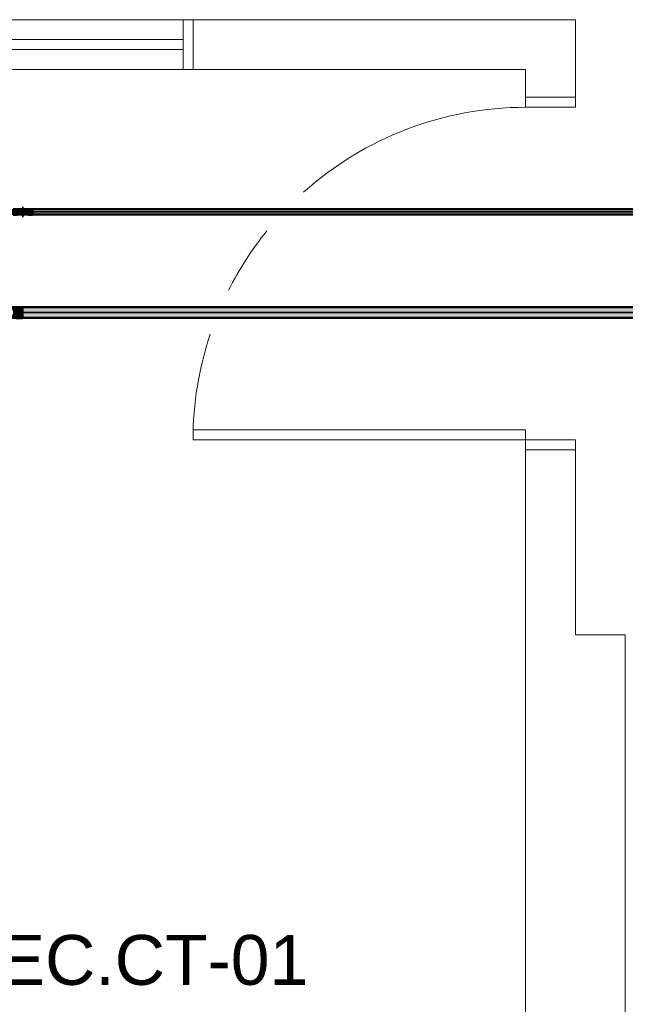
# Model space of a CAD drawing. Header units: millimetres. Extents: x -31934 to 32637, y -11608 to 10611.
# Tile 34 of 59: x 12635 to 14456, y -6739 to -3778. Entities that reach past the tile are written whole.
import ezdxf

# ---------------------------------------------------------------- set-up
doc = ezdxf.new("R2010")
doc.units = ezdxf.units.MM
doc.linetypes.add('Centro', pattern=[30, 12, -6, 6, -6])
doc.linetypes.add('Oculto 1_5', pattern=[2.2, 1.5, -0.7])
for name, color, linetype, lineweight in [('A-DETL', 90, 'Oculto 1_5', 9), ('ESQ', 7, 'Continuous', 9), ('M-EQPM-IDEN', 50, 'Continuous', 9), ('P-PIPE', 3, 'Continuous', 50), ('P-PIPE-CNTR', 3, 'Centro', 35), ('PAREDES', 7, 'Continuous', 9), ('PEM1-Layout Terreo_dwg', 8, 'Continuous', 9)]:
    doc.layers.add(name, color=color, linetype=linetype, lineweight=lineweight)
doc.styles.add('Arial', font='arial.ttf', dxfattribs={"height": 150})

# ---------------------------------------------------------------- blocks, each defined once
blk = doc.blocks.new('PEM1-Layout Terreo_dwg-1021386-PAVIMENTO TÉRREO TUBULAÇÃO FRIGORIGENA')
at = {"layer": 'ESQ'}
for p, q in [((103971.3, 23296.6), (106088.1, 23296.6)), ((103971.3, 23236.6), (106088.1, 23236.6)), ((103971.3, 23206.6), (106088.1, 23206.6)), ((103971.3, 23146.6), (106088.1, 23146.6))]:
    blk.add_line(p, q, dxfattribs=at)
at = {"layer": 'ESQ', "flags": 128}
for points in [[(106118.2, 23146.6), (106088.2, 23146.6), (106088.2, 23296.6), (106118.2, 23296.6)], [(107118.1, 23063.2), (107118.1, 23033.2), (107268.1, 23033.2), (107268.1, 23063.2)], [(107118.1, 22003.2), (107118.1, 22033.2), (107268.1, 22033.2), (107268.1, 22003.2)]]:
    blk.add_lwpolyline(points, dxfattribs=at)
blk.add_lwpolyline([(107118.1, 22033.2), (106118.1, 22033.2), (106118.1, 22063.2), (107118.1, 22063.2)], close=True, dxfattribs=at)
at = {"layer": 'ESQ'}
for start, end in [(90, 131.8614), (141.084, 153.2808), (161.4813, 180)]:
    blk.add_arc((107118.1, 22033.2), 1000, start, end, dxfattribs=at)
at = {"layer": 'PAREDES'}
blk.add_line((107118.1, 22003.2), (107268.1, 22003.2), dxfattribs=at)
at = {"layer": 'PAREDES', "flags": 128}
for points in [[(107118.1, 23063.2), (107268.1, 23063.2), (107268.1, 23296.6), (106118.2, 23296.6), (106118.2, 23146.6), (107118.1, 23146.6), (107118.1, 23033.2)], [(107118.1, 22063.2), (107118.1, 17831.7), (107118.1, 20141.6)], [(106668.2, 17831.7), (106668.2, 17531.7), (107418.2, 17531.7), (107418.2, 21446.7), (107268.1, 21446.7), (107268.1, 22033.2)]]:
    blk.add_lwpolyline(points, dxfattribs=at)
blk = doc.blocks.new('Cotovelo - Soldado - CU - Padrão-V87-PAVIMENTO TÉRREO TUBULAÇÃO FRIGORIGENA')
at = {"layer": 'P-PIPE', "lineweight": 9}
h = blk.add_hatch(color=20, dxfattribs=at)
h.paths.add_polyline_path([(12646.7, -4364.6), (12645.8, -4364.1), (12646.5, -4364.6)])
h.paths.add_polyline_path([(12650.1, -4362), (12652.2, -4359.5), (12653, -4356.4), (12651.9, -4356.5), (12651.4, -4359.7), (12650.2, -4361.8)])
h.paths.add_polyline_path([(12651.3, -4352.4), (12649, -4349.8), (12650.6, -4351.7)])
h.paths.add_polyline_path([(12640.5, -4349.1), (12645.8, -4348.5), (12644.5, -4347.9), (12640.5, -4349.2)])
h = blk.add_hatch(color=20, dxfattribs=at)
h.paths.add_polyline_path([(12653.8, -4356.4), (12661.8, -4356.4), (12661.2, -4348.6), (12650.1, -4349), (12649.5, -4350), (12650.5, -4350.4), (12653, -4355.2)])
h.paths.add_polyline_path([(12653, -4356.4), (12653, -4355.3), (12652.5, -4355.3)])
for points in [[(12661.8, -4356.4), (12673.5, -4356.4), (12673.5, -4348.2), (12661.8, -4349), (12661.8, -4355.8)], [(12661.8, -4364.6), (12673.5, -4363.7), (12673.5, -4356.4), (12661.8, -4357), (12661.8, -4363.7)]]:
    blk.add_hatch(color=20, dxfattribs=at).paths.add_polyline_path(points)
h = blk.add_hatch(color=20, dxfattribs=at)
h.paths.add_polyline_path([(12653.8, -4356.4), (12653, -4356.4), (12653, -4357.5)])
h.paths.add_polyline_path([(12661.8, -4364.2), (12661.8, -4356.4), (12653.8, -4356.4), (12650.1, -4363.7), (12661.2, -4364.1)])
at = {"layer": 'A-DETL', "color": 20, "linetype": 'Continuous'}
blk.add_line((12645.2, -4364.3), (12645, -4364.3), dxfattribs=at)
at = {"layer": 'A-DETL', "color": 20, "linetype": 'Continuous', "flags": 128}
for points in [[(12636.6, -4356.4), (12636.6, -4356.1), (12636.6, -4355.8), (12636.6, -4355.4), (12636.7, -4355.1), (12636.7, -4354.8), (12636.8, -4354.5), (12636.9, -4354.2), (12637, -4353.9), (12637.1, -4353.6), (12637.2, -4353.3), (12637.3, -4353), (12637.4, -4352.7), (12637.6, -4352.4), (12637.8, -4352.2), (12637.9, -4351.9), (12638.1, -4351.6), (12638.3, -4351.4), (12638.5, -4351.2), (12638.7, -4350.9), (12639, -4350.7), (12639.2, -4350.5), (12639.4, -4350.3), (12639.7, -4350.1), (12639.9, -4349.9), (12640.2, -4349.7), (12640.5, -4349.5), (12640.7, -4349.4), (12641, -4349.2), (12641.3, -4349.1), (12641.6, -4349), (12641.9, -4348.9), (12642.2, -4348.8), (12642.5, -4348.7), (12642.8, -4348.6)], [(12645.1, -4348.5), (12645.2, -4348.5), (12645.4, -4348.5), (12645.6, -4348.5), (12645.9, -4348.5)], [(12642.8, -4364.1), (12642.6, -4364.1), (12642.3, -4364), (12642, -4363.9), (12641.7, -4363.8), (12641.4, -4363.7), (12641.1, -4363.6), (12640.8, -4363.4), (12640.5, -4363.3), (12640.3, -4363.1), (12640, -4362.9), (12639.7, -4362.8), (12639.5, -4362.6), (12639.3, -4362.4), (12639, -4362.1), (12638.8, -4361.9), (12638.6, -4361.7), (12638.4, -4361.4), (12638.2, -4361.2), (12638, -4360.9), (12637.8, -4360.7), (12637.6, -4360.4), (12637.5, -4360.1), (12637.3, -4359.8), (12637.2, -4359.6), (12637.1, -4359.3), (12637, -4359), (12636.9, -4358.7), (12636.8, -4358.4), (12636.7, -4358), (12636.7, -4357.7), (12636.6, -4357.4), (12636.6, -4357.1), (12636.6, -4356.8), (12636.6, -4356.5), (12636.6, -4356.4)]]:
    blk.add_lwpolyline(points, dxfattribs=at)
at = {"layer": 'A-DETL', "color": 20, "linetype": 'Continuous'}
for start, end in [(120, 180), (120, 180), (180, 240), (180, 240)]:
    blk.add_arc((12644.5, -4356.4), 8.49, start, end, dxfattribs=at)
at = {"layer": 'P-PIPE', "color": 1}
for p, q in [((12643.5, -4348.5), (12643.8, -4348.5)), ((12673.5, -4347.9), (12661.8, -4347.9)), ((12661.8, -4347.9), (12661.8, -4356.4)), ((12673.5, -4356.4), (12673.5, -4347.9)), ((12661.8, -4356.4), (12661.8, -4364.9)), ((12661.8, -4364.9), (12673.5, -4364.9)), ((12673.5, -4364.9), (12673.5, -4356.4))]:
    blk.add_line(p, q, dxfattribs=at)
at = {"layer": 'P-PIPE', "color": 1, "flags": 128}
for points in [[(12645.9, -4348.5), (12646.1, -4348.5), (12646.4, -4348.5), (12646.8, -4348.5), (12647.1, -4348.5), (12647.5, -4348.5), (12647.9, -4348.5), (12648.3, -4348.5), (12648.8, -4348.5), (12649.3, -4348.5), (12649.7, -4348.5), (12650.2, -4348.5), (12650.8, -4348.5), (12651.3, -4348.5), (12651.9, -4348.5), (12652.4, -4348.5), (12653, -4348.5), (12653.6, -4348.5), (12654.3, -4348.5), (12654.9, -4348.5), (12655.5, -4348.5), (12656.2, -4348.5), (12656.8, -4348.5), (12657.5, -4348.5), (12658.2, -4348.5), (12658.9, -4348.5), (12659.5, -4348.5), (12660.2, -4348.5), (12660.9, -4348.5), (12661.6, -4348.5), (12661.8, -4348.5)], [(12644.5, -4364.3), (12644.2, -4364.3), (12643.9, -4364.3), (12643.5, -4364.3)], [(12661.8, -4364.3), (12661.1, -4364.3), (12660.4, -4364.3), (12659.7, -4364.3), (12659, -4364.3), (12658.4, -4364.3), (12657.7, -4364.3), (12657, -4364.3), (12656.4, -4364.3), (12655.7, -4364.3), (12655.1, -4364.3), (12654.4, -4364.3), (12653.8, -4364.3), (12653.2, -4364.3), (12652.6, -4364.3), (12652, -4364.3), (12651.5, -4364.3), (12650.9, -4364.3), (12650.4, -4364.3), (12649.9, -4364.3), (12649.4, -4364.3), (12648.9, -4364.3), (12648.5, -4364.3), (12648, -4364.3), (12647.6, -4364.3), (12647.2, -4364.3), (12646.9, -4364.3), (12646.5, -4364.3), (12646.2, -4364.3), (12645.9, -4364.3), (12645.7, -4364.3), (12645.4, -4364.3), (12645.2, -4364.3), (12645, -4364.3), (12644.9, -4364.3), (12644.7, -4364.3), (12644.6, -4364.3), (12644.6, -4364.3), (12644.5, -4364.3), (12644.5, -4364.3)]]:
    blk.add_lwpolyline(points, dxfattribs=at)
at = {"layer": 'P-PIPE', "color": 1}
for radius, start, end in [(8.49, 0, 120), (8.49, 0, 120), (8.49, 240, 0), (8.49, 240, 0), (7.93, 260, 269.9922)]:
    blk.add_arc((12644.5, -4356.4), radius, start, end, dxfattribs=at)
blk = doc.blocks.new('Cotovelo - Soldado - CU - Padrão-V88-PAVIMENTO TÉRREO TUBULAÇÃO FRIGORIGENA')
at = {"layer": 'P-PIPE', "lineweight": 9}
for points in [[(12615.5, -4356.4), (12627.2, -4356.4), (12627.2, -4348.2), (12615.5, -4349), (12615.5, -4354.2)], [(12642.1, -4356.4), (12651.4, -4356.4), (12649.4, -4350.3), (12646.2, -4349.1), (12645.7, -4349.1), (12640.5, -4349.1), (12639.8, -4349.2), (12627.2, -4348.6), (12627.9, -4354.2), (12630.8, -4356.4), (12639.8, -4356.4)], [(12615.5, -4364.6), (12627.2, -4363.7), (12627.2, -4356.4), (12615.5, -4356.4), (12615.5, -4363.7)], [(12627.2, -4364.2), (12640.5, -4363.6), (12649.4, -4362.5), (12650.6, -4361.5), (12650.5, -4356.4), (12630.8, -4356.4), (12627.2, -4359.1), (12627.2, -4363.7)]]:
    blk.add_hatch(color=20, dxfattribs=at).paths.add_polyline_path(points)
at = {"layer": 'A-DETL', "color": 20, "linetype": 'Continuous'}
blk.add_line((12643.9, -4348.5), (12643.8, -4348.5), dxfattribs=at)
at = {"layer": 'P-PIPE', "color": 1}
for p, q in [((12627.2, -4347.9), (12615.5, -4347.9)), ((12615.5, -4347.9), (12615.5, -4356.4)), ((12627.2, -4356.4), (12627.2, -4347.9)), ((12615.5, -4356.4), (12615.5, -4364.9)), ((12615.5, -4364.9), (12627.2, -4364.9)), ((12627.2, -4362.4), (12627.2, -4356.4)), ((12627.2, -4364.9), (12627.2, -4363.7))]:
    blk.add_line(p, q, dxfattribs=at)
at = {"layer": 'P-PIPE', "color": 1, "flags": 128}
for points in [[(12644.5, -4348.5), (12644.5, -4348.5), (12644.4, -4348.5), (12644.4, -4348.5), (12644.3, -4348.5), (12644.1, -4348.5), (12644, -4348.5), (12643.8, -4348.5), (12643.6, -4348.5), (12643.4, -4348.5), (12643.1, -4348.5), (12642.8, -4348.5), (12642.5, -4348.5), (12642.2, -4348.5), (12641.8, -4348.5), (12641.5, -4348.5), (12641.1, -4348.5), (12640.6, -4348.5), (12640.2, -4348.5), (12639.7, -4348.5), (12639.2, -4348.5), (12638.7, -4348.5), (12638.2, -4348.5), (12637.7, -4348.5), (12637.1, -4348.5), (12636.5, -4348.5), (12635.9, -4348.5), (12635.3, -4348.5), (12634.7, -4348.5), (12634.1, -4348.5), (12633.4, -4348.5), (12632.8, -4348.5), (12632.1, -4348.5), (12631.5, -4348.5), (12630.8, -4348.5), (12630.1, -4348.5), (12629.4, -4348.5), (12628.7, -4348.5), (12628, -4348.5), (12627.4, -4348.5), (12627.2, -4348.5)], [(12627.2, -4364.3), (12627.9, -4364.3), (12628.6, -4364.3), (12629.2, -4364.3), (12629.9, -4364.3), (12630.6, -4364.3), (12631.3, -4364.3), (12632, -4364.3), (12632.6, -4364.3), (12633.3, -4364.3), (12633.9, -4364.3), (12634.5, -4364.3), (12635.2, -4364.3), (12635.8, -4364.3), (12636.4, -4364.3), (12636.9, -4364.3), (12637.5, -4364.3), (12638.1, -4364.3), (12638.6, -4364.3), (12639.1, -4364.3), (12639.6, -4364.3), (12640.1, -4364.3), (12640.5, -4364.3), (12640.9, -4364.3), (12641.4, -4364.3), (12641.7, -4364.3), (12642.1, -4364.3), (12642.4, -4364.3), (12642.8, -4364.3), (12643, -4364.3), (12643.3, -4364.3), (12643.5, -4364.3), (12643.8, -4364.3), (12643.9, -4364.3), (12644.1, -4364.3), (12644.2, -4364.3), (12644.3, -4364.3), (12644.4, -4364.3), (12644.5, -4364.3), (12644.5, -4364.3)]]:
    blk.add_lwpolyline(points, dxfattribs=at)
at = {"layer": 'P-PIPE', "color": 1}
for radius, start, end in [(8.49, 0, 120), (8.49, 0, 120), (7.93, 0, 112.9807), (8.49, 240, 0), (8.49, 240, 0), (7.94, 247.0193, 0)]:
    blk.add_arc((12644.5, -4356.4), radius, start, end, dxfattribs=at)
blk = doc.blocks.new('Cotovelo - Soldado - CU - Padrão-V128-PAVIMENTO TÉRREO TUBULAÇÃO FRIGORIGENA')
at = {"layer": 'P-PIPE', "lineweight": 9}
for points in [[(12602.1, -4675.4), (12610.4, -4673.2), (12615.1, -4668.4), (12618.1, -4663.1), (12618.1, -4654.5), (12615.6, -4649.6), (12607.8, -4643.4), (12602.1, -4642.3), (12595.7, -4644), (12597.3, -4643.9), (12599.6, -4643.3), (12604, -4643.5), (12611.6, -4646.3), (12614.7, -4649.9), (12617.8, -4657.7), (12617.5, -4663), (12611.3, -4671.6), (12606.2, -4674.2), (12601.5, -4674.6), (12600, -4674.9)], [(12628.9, -4658.8), (12643.5, -4658.8), (12643.5, -4642.3), (12624.4, -4642.8), (12624.4, -4658.8)], [(12624.4, -4674.5), (12624.4, -4658.8), (12618.6, -4659.5), (12617.2, -4666.1), (12613.8, -4672.2), (12614.8, -4672.1), (12617.2, -4672.1), (12616.8, -4672.6), (12613.3, -4673.8), (12618.1, -4674.2)], [(12643.5, -4675.4), (12643.5, -4658.8), (12624.4, -4658.8), (12624.4, -4675.4), (12628.9, -4675.4)]]:
    blk.add_hatch(color=160, dxfattribs=at).paths.add_polyline_path(points)
h = blk.add_hatch(color=160, dxfattribs=at)
h.paths.add_polyline_path([(12622.6, -4658.8), (12624.4, -4658.8), (12624.4, -4644.2), (12613.9, -4643.6), (12615.1, -4645.4), (12616.5, -4646.3), (12615.8, -4647.6), (12615.6, -4648.7), (12615.6, -4649.3), (12618.1, -4654.4), (12620.8, -4658.8)])
h.paths.add_polyline_path([(12615.1, -4648.7), (12614.9, -4646.9), (12613.8, -4647.7)])
at = {"layer": 'A-DETL', "color": 160, "linetype": 'Continuous'}
blk.add_line((12602.7, -4643), (12602.8, -4643), dxfattribs=at)
at = {"layer": 'A-DETL', "color": 160, "linetype": 'Continuous', "flags": 128}
for points in [[(12586.2, -4658.8), (12586.3, -4658.2), (12586.3, -4657.6), (12586.4, -4656.9), (12586.4, -4656.3), (12586.6, -4655.7), (12586.7, -4655.1), (12586.9, -4654.5), (12587, -4653.9), (12587.3, -4653.3), (12587.5, -4652.7), (12587.8, -4652.1), (12588, -4651.5), (12588.3, -4651), (12588.7, -4650.4), (12589, -4649.9), (12589.4, -4649.4), (12589.8, -4648.9), (12590.2, -4648.4), (12590.6, -4647.9), (12591.1, -4647.5), (12591.5, -4647), (12592, -4646.6), (12592.5, -4646.2), (12593, -4645.8), (12593.5, -4645.5), (12594.1, -4645.2), (12594.6, -4644.8), (12595.2, -4644.6), (12595.8, -4644.3), (12596.4, -4644)], [(12597, -4643.8), (12597.6, -4643.6), (12598.2, -4643.5), (12598.8, -4643.3), (12599, -4643.3)], [(12600.2, -4643.1), (12600.7, -4643), (12601.3, -4643)], [(12597.7, -4674.1), (12597.1, -4673.9), (12596.5, -4673.7), (12595.9, -4673.5), (12595.4, -4673.2), (12594.8, -4672.9), (12594.2, -4672.6), (12593.7, -4672.3), (12593.2, -4671.9), (12592.6, -4671.6), (12592.1, -4671.2), (12591.6, -4670.8), (12591.2, -4670.4), (12590.7, -4669.9), (12590.3, -4669.4), (12589.9, -4669), (12589.5, -4668.5), (12589.1, -4667.9), (12588.8, -4667.4), (12588.4, -4666.9), (12588.1, -4666.3), (12587.8, -4665.8), (12587.6, -4665.2), (12587.3, -4664.6), (12587.1, -4664), (12586.9, -4663.4), (12586.7, -4662.8), (12586.6, -4662.2), (12586.5, -4661.5), (12586.4, -4660.9), (12586.3, -4660.3), (12586.3, -4659.7), (12586.2, -4659), (12586.2, -4658.8)], [(12604.7, -4674.7), (12604.3, -4674.7), (12604, -4674.7), (12603.6, -4674.7), (12603.3, -4674.7), (12603.1, -4674.7), (12602.8, -4674.7), (12602.7, -4674.7)]]:
    blk.add_lwpolyline(points, dxfattribs=at)
at = {"layer": 'A-DETL', "color": 160, "linetype": 'Continuous'}
for start, end in [(114.4526, 180), (114.4526, 162.9947), (180, 247.5173), (197.0053, 225), (240, 247.5173)]:
    blk.add_arc((12602.1, -4658.8), 16.6, start, end, dxfattribs=at)
at = {"layer": 'P-PIPE', "color": 5}
for p, q in [((12596.4, -4644), (12597, -4643.8)), ((12643.5, -4642.3), (12624.4, -4642.3)), ((12624.4, -4642.3), (12624.4, -4658.8)), ((12643.5, -4658.8), (12643.5, -4642.3)), ((12624.4, -4658.8), (12624.4, -4675.4)), ((12624.4, -4675.4), (12643.5, -4675.4)), ((12643.5, -4675.4), (12643.5, -4658.8))]:
    blk.add_line(p, q, dxfattribs=at)
at = {"layer": 'P-PIPE', "color": 5, "flags": 128}
for points in [[(12602.8, -4643), (12603, -4643), (12603.2, -4643), (12603.5, -4643), (12603.9, -4643), (12604.2, -4643), (12604.6, -4643), (12605.1, -4643), (12605.5, -4643), (12606, -4643), (12606.5, -4643), (12607.1, -4643)], [(12607.6, -4643), (12608.2, -4643), (12608.9, -4643), (12609.5, -4643), (12610.2, -4643), (12610.9, -4643), (12611.6, -4643), (12612.3, -4643), (12613.1, -4643), (12613.9, -4643), (12614.7, -4643), (12615.5, -4643), (12616.3, -4643), (12617.1, -4643), (12618, -4643), (12618.8, -4643), (12619.7, -4643), (12620.6, -4643), (12621.5, -4643), (12622.3, -4643), (12623.2, -4643), (12624.1, -4643), (12624.4, -4643)], [(12601.5, -4674.7), (12600.8, -4674.7), (12600.2, -4674.6), (12599.6, -4674.5), (12599, -4674.4), (12598.3, -4674.3), (12597.7, -4674.1)], [(12606.7, -4674.7), (12606.1, -4674.7), (12605.6, -4674.7), (12605.2, -4674.7), (12604.7, -4674.7)], [(12624.4, -4674.7), (12623.5, -4674.7), (12622.6, -4674.7), (12621.7, -4674.7), (12620.8, -4674.7), (12619.9, -4674.7), (12619.1, -4674.7), (12618.2, -4674.7), (12617.4, -4674.7), (12616.5, -4674.7), (12615.7, -4674.7), (12614.9, -4674.7), (12614.1, -4674.7), (12613.3, -4674.7), (12612.5, -4674.7), (12611.8, -4674.7), (12611.1, -4674.7), (12610.4, -4674.7), (12609.7, -4674.7), (12609, -4674.7), (12608.4, -4674.7), (12607.8, -4674.7)]]:
    blk.add_lwpolyline(points, dxfattribs=at)
at = {"layer": 'P-PIPE', "color": 5}
for start, end in [(0, 114.2808), (105, 114.2808), (30, 60), (247.6891, 0), (247.6891, 270), (315, 345)]:
    blk.add_arc((12602.1, -4658.8), 16.6, start, end, dxfattribs=at)

msp = doc.modelspace()

# ---------------------------------------------------------------- hatches: boundary and pattern name
at = {"layer": 'P-PIPE'}
h = msp.add_hatch(color=1, dxfattribs=at)
h.paths.add_polyline_path([(12650.638, -4361.062), (12652.152, -4358.439), (12651.086, -4358.439), (12650.866, -4359.725)])
h.paths.add_polyline_path([(12646.271, -4349.264), (12644.487, -4348.451), (12645.701, -4349.139), (12645.864, -4349.175)])
for color, points in [(10, [(19786.53, -4356.386), (19786.53, -4348.451), (12673.466, -4349.514), (12673.466, -4356.386), (19540.491, -4356.386)]), (10, [(17904.213, -4364.321), (19786.53, -4363.257), (19786.53, -4356.386), (12673.466, -4356.386), (12673.466, -4364.321), (16267.936, -4364.321)]), (170, [(19016.906, -4658.844), (19016.906, -4642.969), (12643.482, -4643.51), (12643.482, -4658.844), (18926.887, -4658.844)]), (170, [(19016.906, -4674.719), (19016.906, -4658.844), (12643.482, -4658.844), (12643.482, -4674.719), (18926.887, -4674.719)])]:
    msp.add_hatch(color=color, dxfattribs=at).paths.add_polyline_path(points)

# ---------------------------------------------------------------- linework, layer by layer
at = {"layer": 'A-DETL', "color": 20, "linetype": 'Continuous'}
for centre, radius, start, end in [((12644.487, -4356.386), 7.935, 21.536855, 180), ((12644.487, -4352.418), 3.968, 270, 90), ((12644.487, -4356.386), 7.935, 180, 338.463145), ((12644.487, -4360.353), 3.968, 90, 270)]:
    msp.add_arc(centre, radius, start, end, dxfattribs=at)
at = {"layer": 'P-PIPE', "color": 1}
for p, q in [((19786.53, -4348.451), (12673.466, -4348.451)), ((12673.466, -4364.321), (19786.53, -4364.321))]:
    msp.add_line(p, q, dxfattribs=at)
at = {"layer": 'P-PIPE', "color": 5}
for p, q in [((19016.906, -4642.969), (12643.482, -4642.969)), ((12643.482, -4674.719), (19016.906, -4674.719))]:
    msp.add_line(p, q, dxfattribs=at)
at = {"layer": 'P-PIPE', "color": 10, "lineweight": 35}
for start, end in [(0, 21.161737), (338.838263, 0)]:
    msp.add_arc((12644.487, -4356.386), 7.935, start, end, dxfattribs=at)
at = {"layer": 'P-PIPE-CNTR', "color": 10, "linetype": 'Continuous'}
for p, q in [((12644.487, -4372.256), (12644.487, -4340.516)), ((12627.168, -4356.386), (12644.487, -4356.386)), ((12628.617, -4356.386), (12660.357, -4356.386)), ((12661.807, -4356.386), (12651.512, -4356.386)), ((12673.466, -4356.386), (12661.807, -4356.386)), ((12673.466, -4356.386), (19786.53, -4356.386))]:
    msp.add_line(p, q, dxfattribs=at)
at = {"layer": 'P-PIPE-CNTR', "color": 170, "linetype": 'Continuous'}
for p in [(12624.36, -4658.844), (19016.906, -4658.844)]:
    msp.add_line(p, (12643.482, -4658.844), dxfattribs=at)

# ---------------------------------------------------------------- block references
at = {"layer": 'A-DETL', "color": 20, "linetype": 'Continuous'}
for name in ['Cotovelo - Soldado - CU - Padrão-V88-PAVIMENTO TÉRREO TUBULAÇÃO FRIGORIGENA', 'Cotovelo - Soldado - CU - Padrão-V87-PAVIMENTO TÉRREO TUBULAÇÃO FRIGORIGENA']:
    msp.add_blockref(name, (0, 0), dxfattribs=at)
at = {"layer": 'A-DETL', "color": 160, "linetype": 'Continuous'}
msp.add_blockref('Cotovelo - Soldado - CU - Padrão-V128-PAVIMENTO TÉRREO TUBULAÇÃO FRIGORIGENA', (0, 0), dxfattribs=at)
at = {"layer": 'PEM1-Layout Terreo_dwg', "color": 7}
msp.add_blockref('PEM1-Layout Terreo_dwg-1021386-PAVIMENTO TÉRREO TUBULAÇÃO FRIGORIGENA', (-92961.952, -27074.843), dxfattribs=at)

# ---------------------------------------------------------------- texts
at = {"layer": 'M-EQPM-IDEN', "insert": (12420.043, -6530.797), "char_height": 150, "width": 1322.78437, "attachment_point": 1, "style": 'Arial'}
msp.add_mtext('REC.CT-01', dxfattribs=at)

doc.saveas('drawing.dxf')
